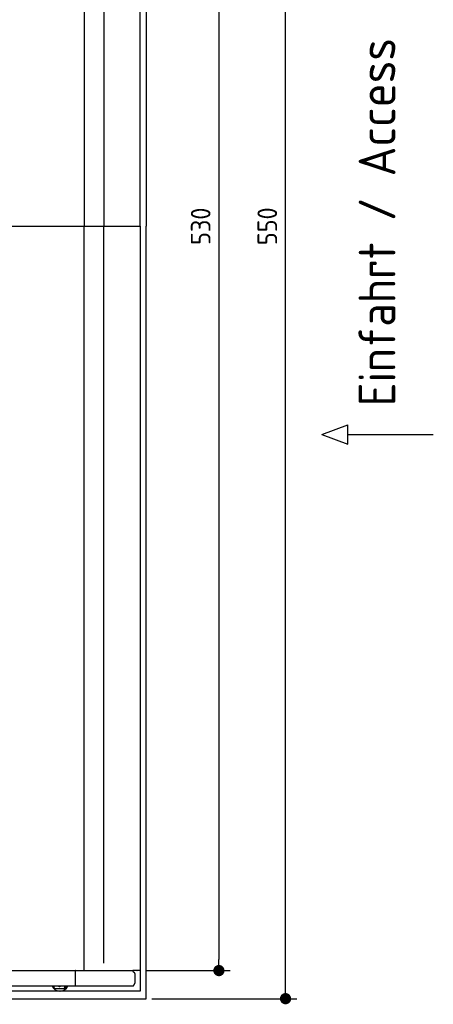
# Model space of a CAD drawing. Header units: millimetres. Extents: x 705 to 7297, y -122 to 6070.
# Tile 3 of 4: x 5822 to 7297, y -33 to 3473. Entities that reach past the tile are written whole.
import ezdxf

# ---------------------------------------------------------------- set-up
doc = ezdxf.new("R2010")
doc.units = ezdxf.units.MM
doc.layers.get('0').update_dxf_attribs({"lineweight": 25})
doc.layers.add('4', color=3, linetype='Continuous', lineweight=25)
doc.styles.get("Standard").update_dxf_attribs({"font": 'ISOCP.SHX'})
doc.dimstyles.new('GEN-ISO$0', dxfattribs={"dimscale": 20, "dimtxt": 3.5, "dimasz": 2, "dimexe": 2, "dimexo": 1, "dimgap": 1.5, "dimtad": 1, "dimdec": 1, "dimlfac": 0.1, "dimdsep": 46, "dimtxsty": 'Standard', "dimblk": 'PUNKT', "dimcen": 2, "dimclrd": 256, "dimclre": 256, "dimclrt": 2, "dimadec": 0, "dimazin": 0, "dimtp": 0.1, "dimtm": 0.1, "dimtfac": 0.71, "dimtdec": 1, "dimtmove": 2, "dimatfit": 3, "dimldrblk": 'PUNKT', "dimfxl": 1, "dimtolj": 1, "dimarcsym": 0})

# ---------------------------------------------------------------- blocks, each defined once
blk = doc.blocks.new('PUNKT')
at = {"layer": '4', "color": 0, "linetype": 'ByBlock'}
blk.add_line((-0.5, 0), (-1, 0), dxfattribs=at)
at = {"layer": '4', "color": 0, "linetype": 'ByBlock', "const_width": 0.5}
blk.add_lwpolyline([(-0.25, 0, 1), (0.25, 0, 1)], format="xyb", close=True, dxfattribs=at)
blk = doc.blocks.new('*D8')
at = {"layer": '4', "lineweight": -2, "transparency": 16777216}
for p, q in [((6271.5, 5387.3), (6572.5, 5387.3)), ((6532.5, 5347.3), (6532.5, 127.3)), ((6271.5, 87.3), (6572.5, 87.3))]:
    blk.add_line(p, q, dxfattribs=at)
at = {"layer": 'DEFPOINTS', "color": 0, "transparency": 16777216}
for p in [(6251.5, 5387.3), (6251.5, 87.3), (6532.5, 87.3)]:
    blk.add_point(p, dxfattribs=at)
at = {"layer": '4', "lineweight": -2, "transparency": 16777216, "xscale": 40, "yscale": 40, "zscale": 40}
for p, rotation in [((6532.5, 5387.3), 90), ((6532.5, 87.3), 270)]:
    blk.add_blockref('PUNKT', p, dxfattribs=dict(at, rotation=rotation))
at = {"layer": '4', "color": 2, "transparency": 16777216, "insert": (6467.5, 2737.3), "char_height": 70, "attachment_point": 5, "rotation": 90}
blk.add_mtext('\\A1;530', dxfattribs=at)
blk = doc.blocks.new('*D9')
at = {"layer": '4', "lineweight": -2, "transparency": 16777216}
for p, q in [((6292.8, 5487.3), (6810, 5487.3)), ((6770, 27.3), (6770, 5447.3)), ((6292.8, -12.7), (6810, -12.7))]:
    blk.add_line(p, q, dxfattribs=at)
at = {"layer": 'DEFPOINTS', "color": 0, "transparency": 16777216}
for p in [(6272.8, 5487.3), (6770, 5487.3), (6272.8, -12.7)]:
    blk.add_point(p, dxfattribs=at)
at = {"layer": '4', "lineweight": -2, "transparency": 16777216, "xscale": 40, "yscale": 40, "zscale": 40}
for p, rotation in [((6770, 5487.3), 90), ((6770, -12.7), 270)]:
    blk.add_blockref('PUNKT', p, dxfattribs=dict(at, rotation=rotation))
at = {"layer": '4', "color": 2, "transparency": 16777216, "insert": (6705, 2737.3), "char_height": 70, "attachment_point": 5, "rotation": 90}
blk.add_mtext('\\A1;550', dxfattribs=at)

msp = doc.modelspace()

# ---------------------------------------------------------------- linework, layer by layer
for p, q in [((6272.78, 5487.27), (6272.78, 2737.27)), ((6251.55, 2737.27), (6251.55, 5460.77)), ((6051.69, 5385.27), (6051.69, 2737.27)), ((6122.09, 5360.27), (6122.09, 2737.27)), ((1171.67, 2737.27), (6251.55, 2737.27)), ((6051.69, 89.27), (6051.69, 2737.27)), ((6122.09, 114.27), (6122.09, 2737.27)), ((6251.55, 2737.27), (6251.55, 13.77)), ((6272.78, -12.73), (6272.78, 2737.27)), ((6899.54, 1996.01), (6992.24, 2030.52)), ((6992.24, 1961.51), (6992.24, 2030.52)), ((6899.54, 1996.01), (6992.24, 1961.51)), ((6992.24, 1996.01), (7296.87, 1996.01)), ((1171.72, 87.27), (6020.52, 87.27)), ((6020.89, 87.27), (6020.52, 87.27)), ((6020.89, 32.27), (6020.89, 87.27)), ((6020.89, 87.27), (6225.48, 87.27)), ((6251.55, 87.27), (6225.48, 87.27)), ((6232.77, 76.66), (6232.77, 42.93)), ((6240.01, 87.27), (6240.9, 87.27)), ((6240.69, 87.27), (6240.03, 87.27)), ((6015.74, 32.27), (4551.19, 32.27)), ((6251.55, 13.77), (4717.77, 13.77)), ((5943.67, 32.27), (5943.67, 28.77)), ((5948.67, 23.77), (5978.66, 23.77)), ((5963.64, 29.91), (5963.43, 29.91)), ((5966.49, 13.77), (5965.97, 13.77)), ((5978.66, 23.77), (5978.8, 23.77)), ((5978.8, 23.77), (5980.57, 23.77)), ((5980.57, 23.77), (5980.71, 23.77)), ((5983.66, 28.77), (5983.66, 32.27)), ((5983.8, 32.27), (5983.8, 28.77)), ((5985.57, 28.77), (5985.57, 32.27)), ((5985.71, 32.27), (5985.71, 28.77)), ((6017.56, 32.27), (6015.73, 32.27)), ((6015.73, 32.27), (6015.73, 32.27)), ((6226.61, 32.27), (6017.56, 32.27)), ((4772.77, -12.73), (6272.78, -12.73))]:
    msp.add_line(p, q)
for centre, major_axis, ratio, start_param, end_param in [((6229.89, 87.27), (0, -5.66), 0.7193398, 5.0737444, 6.1892107), ((6229.17, 76.66), (0, 5), 0.7193398, 4.712389, 6.1892107), ((6232.77, 34.27), (0, 5), 0.7193398, 0.5235988, 1.159293), ((6229.17, 42.93), (0, -5), 0.7193398, 0.5235988, 1.5707963), ((5965.97, 43.77), (0, -30), 0.9998477, 5.1057916, 7.460579), ((5948.67, 28.77), (0, -5), 0.9998477, 4.712389, 6.2831853), ((5966.49, 43.77), (0, -30), 0.9998477, 0, 1.1773937), ((5978.66, 28.77), (0, -5), 0.9998477, 0, 1.5707963), ((5978.8, 28.77), (0, -5), 0.9998477, 0, 1.5707963), ((5980.57, 28.77), (0, -5), 0.9998477, 0, 1.5707963), ((5980.71, 28.77), (0, -5), 0.9998477, 0, 1.5707963)]:
    msp.add_ellipse(centre, major_axis=major_axis, ratio=ratio, start_param=start_param, end_param=end_param)
for points, knots in [([(6226.08, 85.27), (6226.04, 85.53), (6225.99, 85.78), (6225.8, 86.46), (6225.66, 86.88), (6225.48, 87.27)], [0, 0, 0, 0, 0.07853688, 0.07853688, 0.21396145, 0.21396145, 0.21396145, 0.21396145]), ([(6227.27, 32.42), (6227.41, 32.49), (6227.55, 32.58), (6227.96, 32.92), (6228.22, 33.23), (6228.7, 33.97), (6228.9, 34.39), (6229.16, 35.08), (6229.23, 35.31), (6229.37, 35.79), (6229.42, 36.03), (6229.47, 36.27)], [0, 0, 0, 0, 0.07658948, 0.07658948, 0.22699607, 0.22699607, 0.37633525, 0.37633525, 0.45078586, 0.45078586, 0.52533064, 0.52533064, 0.52533064, 0.52533064]), ([(6226.61, 32.27), (6226.73, 32.27), (6226.85, 32.28), (6227.07, 32.34), (6227.17, 32.37), (6227.27, 32.42)], [0, 0, 0, 0, 0.05592576, 0.05592576, 0.11186183, 0.11186183, 0.11186183, 0.11186183])]:
    msp.add_open_spline(points, degree=3, knots=knots)
for points, weights in [([(5963.43, 29.91), (5961.25, 31.17), (5959.34, 32.27)], [1, 1.05092652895, 1.06832361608]), ([(5967.5, 32.27), (5965.59, 31.17), (5963.43, 29.91)], [1.06832361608, 1.05092652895, 1]), ([(5963.64, 29.91), (5965.82, 31.17), (5967.74, 32.27)], [1, 1.05092652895, 1.06832361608])]:
    msp.add_rational_spline(points, weights, degree=2)

# ---------------------------------------------------------------- texts
msp.add_text('Einfahrt / Access', height=131.25, rotation=90).set_placement((7161.81, 2096.43))

# ---------------------------------------------------------------- dimensions: what is measured, and where the dimension line sits
at = {"layer": '4'}
for base, p1, p2, picture, middle in [((6769.99, 5487.27), (6272.78, -12.73), (6272.78, 5487.27), '*D9', (6704.99, 2737.27)), ((6532.55, 87.27), (6251.55, 5387.27), (6251.55, 87.27), '*D8', (6467.55, 2737.27))]:
    dim = msp.add_linear_dim(base=base, p1=p1, p2=p2, angle=90, dimstyle='GEN-ISO$0', dxfattribs=at)
    dim.commit()
    dim.dimension.update_dxf_attribs({"geometry": picture, "text_midpoint": middle})

doc.saveas('drawing.dxf')
